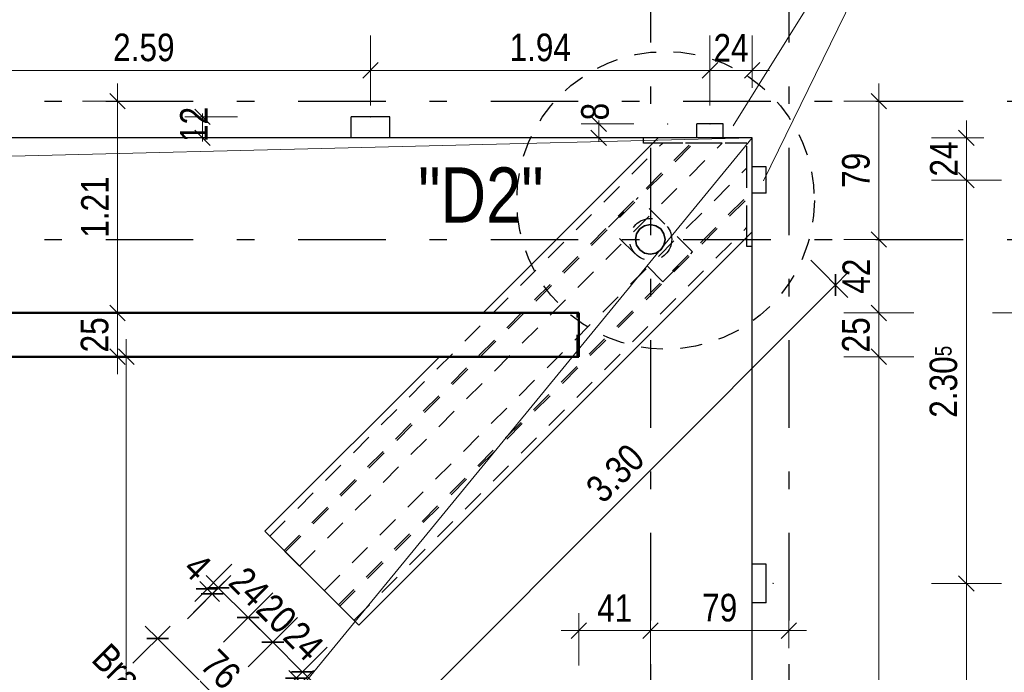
# Model space of a CAD drawing. Header units: millimetres. Extents: x 0 to 60.3, y -32.3 to 42.
# Tile 14 of 57: x 40.3 to 45.9, y -10.5 to -6.8. Entities that reach past the tile are written whole.
import ezdxf

# ---------------------------------------------------------------- set-up
doc = ezdxf.new("R2010")
doc.units = ezdxf.units.MM
doc.linetypes.add('DASHDOTX2', pattern=[2, 1, -0.5, 0, -0.5])
doc.linetypes.add('HIDDEN', pattern=[0.375, 0.25, -0.125])
doc.layers.add('Achsen', color=7, linetype='Continuous', lineweight=20)
doc.styles.add('Arial Narrow', font='ARIALN.TTF')
doc.dimstyles.new('Arch_Strakon_dimstyle', dxfattribs={"dimtxt": 15.75, "dimasz": 1, "dimexe": 1.25, "dimexo": 0.0625, "dimgap": 1, "dimtad": 0, "dimdec": 4, "dimzin": 12, "dimdsep": 46, "dimtxsty": 'Arial Narrow', "dimblk": 'Arrowhead_Tick', "dimsah": 1, "dimcen": 0, "dimse1": 1, "dimse2": 1, "dimclrd": 6, "dimclrt": 2, "dimazin": 0, "dimtfac": 1, "dimtdec": 4, "dimtmove": 0, "dimatfit": 3, "dimldrblk": 'NONE', "dimfxl": 1, "dimtvp": 1, "dimtolj": 1, "dimtzin": 0, "dimlwd": 13, "dimarcsym": 2})

# ---------------------------------------------------------------- blocks, each defined once
blk = doc.blocks.new('Arrowhead_Tick')
at = {"color": 0, "linetype": 'Continuous', "lineweight": -2}
for p, q in [((0, 20), (0, -10)), ((-1, 0), (0, 0)), ((10, 0), (0, 0))]:
    blk.add_line(p, q, dxfattribs=at)
at = {"color": 2, "linetype": 'Continuous', "lineweight": 35}
blk.add_line((4.42, 4.42), (-4.42, -4.42), dxfattribs=at)
blk = doc.blocks.new('*D319')
at = {"color": 6, "linetype": 'Continuous', "lineweight": 13}
blk.add_line((45.6659, -12.0448), (45.6659, -9.9948), dxfattribs=at)
at = {"layer": 'Defpoints', "color": 0}
for p in [(44.562, -9.9848), (45.6659, -9.9848), (44.562, -12.0548)]:
    blk.add_point(p, dxfattribs=at)
at = {"color": 6, "lineweight": 13, "xscale": 0.01, "yscale": 0.01, "zscale": 0.01}
for p, rotation in [((45.6659, -9.9848), 90), ((45.6659, -12.0548), 270)]:
    blk.add_blockref('Arrowhead_Tick', p, dxfattribs=dict(at, rotation=rotation))
at = {"color": 2, "lineweight": 35, "insert": (45.5355, -11.0198), "char_height": 0.1575, "attachment_point": 5, "rotation": 90, "style": 'Arial Narrow'}
blk.add_mtext('\\A1;2.07', dxfattribs=at)
blk = doc.blocks.new('_None')
blk = doc.blocks.new('*D320')
at = {"color": 6, "linetype": 'Continuous', "lineweight": 13}
blk.add_line((45.6659, -9.9748), (45.6659, -7.6908), dxfattribs=at)
at = {"layer": 'Defpoints', "color": 0}
for p in [(44.522, -7.6808), (45.6659, -7.6808), (44.562, -9.9848)]:
    blk.add_point(p, dxfattribs=at)
at = {"color": 6, "lineweight": 13, "xscale": 0.01, "yscale": 0.01, "zscale": 0.01}
for p, rotation in [((45.6659, -7.6808), 90), ((45.6659, -9.9848), 270)]:
    blk.add_blockref('Arrowhead_Tick', p, dxfattribs=dict(at, rotation=rotation))
at = {"color": 2, "lineweight": 35, "insert": (45.5355, -8.8328), "char_height": 0.1575, "attachment_point": 5, "rotation": 90, "style": 'Arial Narrow'}
blk.add_mtext('\\A1;2.30{\\A1;\\H.6x;\\S5;}', dxfattribs=at)
blk = doc.blocks.new('*D344')
at = {"layer": 'Achsen', "color": 6, "linetype": 'Continuous', "lineweight": 13}
for p, q in [((40.8659, -8.6998), (40.8659, -12.0756)), ((40.8659, -14.1298), (40.8659, -12.5124))]:
    blk.add_line(p, q, dxfattribs=at)
at = {"layer": 'Defpoints', "color": 0}
for p in [(40.8659, -8.6898), (43.4516, -8.6898), (43.4516, -14.1398)]:
    blk.add_point(p, dxfattribs=at)
at = {"layer": 'Achsen', "color": 6, "lineweight": 13, "xscale": 0.01, "yscale": 0.01, "zscale": 0.01}
for p, rotation in [((40.8659, -8.6898), 90), ((40.8659, -14.1398), 270)]:
    blk.add_blockref('Arrowhead_Tick', p, dxfattribs=dict(at, rotation=rotation))
at = {"layer": 'Achsen', "color": 2, "lineweight": 35, "insert": (40.8218, -12.294), "char_height": 0.1575, "attachment_point": 5, "rotation": 90, "style": 'Arial Narrow'}
blk.add_mtext('\\A1;5.45', dxfattribs=at)
blk = doc.blocks.new('*D345')
at = {"layer": 'Achsen', "color": 6, "linetype": 'Continuous', "lineweight": 13}
blk.add_line((40.8159, -8.6798), (40.8159, -8.4498), dxfattribs=at)
at = {"layer": 'Defpoints', "color": 0}
for p in [(40.8159, -8.4398), (43.4516, -8.4398), (43.4516, -8.6898)]:
    blk.add_point(p, dxfattribs=at)
at = {"layer": 'Achsen', "color": 6, "lineweight": 13, "xscale": 0.01, "yscale": 0.01, "zscale": 0.01}
for p, rotation in [((40.8159, -8.4398), 90), ((40.8159, -8.6898), 270)]:
    blk.add_blockref('Arrowhead_Tick', p, dxfattribs=dict(at, rotation=rotation))
at = {"layer": 'Achsen', "color": 2, "lineweight": 35, "insert": (40.6855, -8.5648), "char_height": 0.1575, "attachment_point": 5, "rotation": 90, "style": 'Arial Narrow'}
blk.add_mtext('\\A1;25', dxfattribs=at)
blk = doc.blocks.new('*D346')
at = {"layer": 'Achsen', "color": 6, "linetype": 'Continuous', "lineweight": 13}
blk.add_line((40.8159, -8.4298), (40.8159, -7.2398), dxfattribs=at)
at = {"layer": 'Defpoints', "color": 0}
for p in [(40.8159, -7.2298), (46.2295, -7.2298), (43.4516, -8.4398)]:
    blk.add_point(p, dxfattribs=at)
at = {"layer": 'Achsen', "color": 6, "lineweight": 13, "xscale": 0.01, "yscale": 0.01, "zscale": 0.01}
for p, rotation in [((40.8159, -7.2298), 90), ((40.8159, -8.4398), 270)]:
    blk.add_blockref('Arrowhead_Tick', p, dxfattribs=dict(at, rotation=rotation))
at = {"layer": 'Achsen', "color": 2, "lineweight": 35, "insert": (40.6868, -7.8348), "char_height": 0.1575, "attachment_point": 5, "rotation": 90, "style": 'Arial Narrow'}
blk.add_mtext('\\A1;1.21', dxfattribs=at)
blk = doc.blocks.new('*D347')
at = {"layer": 'Achsen', "color": 6, "linetype": 'Continuous', "lineweight": 13}
blk.add_line((43.4616, -10.2543), (43.8516, -10.2543), dxfattribs=at)
at = {"layer": 'Defpoints', "color": 0}
for p in [(43.8616, -5.2957), (43.4516, -8.6898), (43.8616, -10.2543)]:
    blk.add_point(p, dxfattribs=at)
at = {"layer": 'Achsen', "color": 6, "lineweight": 13, "xscale": 0.01, "yscale": 0.01, "zscale": 0.01}
blk.add_blockref('Arrowhead_Tick', (43.8616, -10.2543), dxfattribs=at)
at = {"layer": 'Achsen', "color": 6, "lineweight": 13, "xscale": 0.01, "yscale": 0.01, "zscale": 0.01, "rotation": 180}
blk.add_blockref('Arrowhead_Tick', (43.4516, -10.2543), dxfattribs=at)
at = {"layer": 'Achsen', "color": 2, "lineweight": 35, "insert": (43.6566, -10.1252), "char_height": 0.1575, "attachment_point": 5, "style": 'Arial Narrow'}
blk.add_mtext('\\A1;41', dxfattribs=at)
blk = doc.blocks.new('*D348')
at = {"layer": 'Achsen', "color": 6, "linetype": 'Continuous', "lineweight": 13}
blk.add_line((43.8716, -10.2543), (44.6416, -10.2543), dxfattribs=at)
at = {"layer": 'Defpoints', "color": 0}
for p in [(43.8616, -5.2957), (44.6516, -5.2957), (44.6516, -10.2543)]:
    blk.add_point(p, dxfattribs=at)
at = {"layer": 'Achsen', "color": 6, "lineweight": 13, "xscale": 0.01, "yscale": 0.01, "zscale": 0.01}
blk.add_blockref('Arrowhead_Tick', (44.6516, -10.2543), dxfattribs=at)
at = {"layer": 'Achsen', "color": 6, "lineweight": 13, "xscale": 0.01, "yscale": 0.01, "zscale": 0.01, "rotation": 180}
blk.add_blockref('Arrowhead_Tick', (43.8616, -10.2543), dxfattribs=at)
at = {"layer": 'Achsen', "color": 2, "lineweight": 35, "insert": (44.2566, -10.1239), "char_height": 0.1575, "attachment_point": 5, "style": 'Arial Narrow'}
blk.add_mtext('\\A1;79', dxfattribs=at)
blk = doc.blocks.new('*D356')
at = {"layer": 'Achsen', "color": 6, "linetype": 'Continuous', "lineweight": 13}
blk.add_line((45.1659, -14.1298), (45.1659, -8.6998), dxfattribs=at)
at = {"layer": 'Defpoints', "color": 0}
for p in [(43.4516, -8.6898), (45.1659, -8.6898), (43.2016, -14.1398)]:
    blk.add_point(p, dxfattribs=at)
at = {"layer": 'Achsen', "color": 6, "lineweight": 13, "xscale": 0.01, "yscale": 0.01, "zscale": 0.01}
for p, rotation in [((45.1659, -8.6898), 90), ((45.1659, -14.1398), 270)]:
    blk.add_blockref('Arrowhead_Tick', p, dxfattribs=dict(at, rotation=rotation))
at = {"layer": 'Achsen', "color": 2, "lineweight": 35, "insert": (45.0358, -11.4148), "char_height": 0.1575, "attachment_point": 5, "rotation": 90, "style": 'Arial Narrow'}
blk.add_mtext('\\A1;5.45', dxfattribs=at)
blk = doc.blocks.new('*D357')
at = {"layer": 'Achsen', "color": 6, "linetype": 'Continuous', "lineweight": 13}
blk.add_line((45.1659, -8.6798), (45.1659, -8.4498), dxfattribs=at)
at = {"layer": 'Defpoints', "color": 0}
for p in [(43.4516, -8.4398), (45.1659, -8.4398), (43.4516, -8.6898)]:
    blk.add_point(p, dxfattribs=at)
at = {"layer": 'Achsen', "color": 6, "lineweight": 13, "xscale": 0.01, "yscale": 0.01, "zscale": 0.01}
for p, rotation in [((45.1659, -8.4398), 90), ((45.1659, -8.6898), 270)]:
    blk.add_blockref('Arrowhead_Tick', p, dxfattribs=dict(at, rotation=rotation))
at = {"layer": 'Achsen', "color": 2, "lineweight": 35, "insert": (45.0355, -8.5648), "char_height": 0.1575, "attachment_point": 5, "rotation": 90, "style": 'Arial Narrow'}
blk.add_mtext('\\A1;25', dxfattribs=at)
blk = doc.blocks.new('*D358')
at = {"layer": 'Achsen', "color": 6, "linetype": 'Continuous', "lineweight": 13}
blk.add_line((46.0159, -24.5898), (46.0159, -8.4498), dxfattribs=at)
at = {"layer": 'Defpoints', "color": 0}
for p in [(43.4516, -8.4398), (46.0159, -8.4398), (43.4514, -24.5998)]:
    blk.add_point(p, dxfattribs=at)
at = {"layer": 'Achsen', "color": 6, "lineweight": 13, "xscale": 0.01, "yscale": 0.01, "zscale": 0.01}
for p, rotation in [((46.0159, -8.4398), 90), ((46.0159, -24.5998), 270)]:
    blk.add_blockref('Arrowhead_Tick', p, dxfattribs=dict(at, rotation=rotation))
at = {"layer": 'Achsen', "color": 2, "lineweight": 35, "insert": (45.8855, -16.5198), "char_height": 0.1575, "attachment_point": 5, "rotation": 90, "style": 'Arial Narrow'}
blk.add_mtext('\\A1;16.16', dxfattribs=at)
blk = doc.blocks.new('*D411')
at = {"layer": 'Achsen', "color": 6, "linetype": 'Continuous', "lineweight": 13}
blk.add_line((42.5921, -10.6071), (44.9114, -8.2873), dxfattribs=at)
at = {"layer": 'Defpoints', "color": 0}
for p in [(44.412, -7.7739), (44.9184, -8.2802), (42.0854, -10.1146)]:
    blk.add_point(p, dxfattribs=at)
at = {"layer": 'Achsen', "color": 6, "lineweight": 13, "xscale": 0.01, "yscale": 0.01, "zscale": 0.01}
for p, rotation in [((44.9184, -8.2802), 45.00700000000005), ((42.585, -10.6142), 225.007)]:
    blk.add_blockref('Arrowhead_Tick', p, dxfattribs=dict(at, rotation=rotation))
at = {"layer": 'Achsen', "color": 2, "lineweight": 35, "insert": (43.6595, -9.355), "char_height": 0.1575, "attachment_point": 5, "rotation": 45.007, "style": 'Arial Narrow'}
blk.add_mtext('\\A1;3.30', dxfattribs=at)
blk = doc.blocks.new('*D412')
at = {"layer": 'Achsen', "color": 6, "linetype": 'Continuous', "lineweight": 13}
for p, q in [((41.3211, -10.0092), (41.3141, -10.0021)), ((41.3282, -10.0163), (41.3568, -10.0448)), ((41.3638, -10.0519), (41.3709, -10.059))]:
    blk.add_line(p, q, dxfattribs=at)
at = {"layer": 'Defpoints', "color": 0}
for p in [(41.6576, -9.6868), (41.6861, -9.7154), (41.3568, -10.0448)]:
    blk.add_point(p, dxfattribs=at)
at = {"layer": 'Achsen', "color": 6, "lineweight": 13, "xscale": 0.01, "yscale": 0.01, "zscale": 0.01}
for p, rotation in [((41.3282, -10.0163), 315.0066009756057), ((41.3568, -10.0448), 135.0066009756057)]:
    blk.add_blockref('Arrowhead_Tick', p, dxfattribs=dict(at, rotation=rotation))
at = {"layer": 'Achsen', "color": 2, "lineweight": 35, "insert": (41.2728, -9.8902), "char_height": 0.1575, "attachment_point": 5, "rotation": 315.0066, "style": 'Arial Narrow'}
blk.add_mtext('\\A1;4', dxfattribs=at)
blk = doc.blocks.new('*D413')
at = {"layer": 'Achsen', "color": 6, "linetype": 'Continuous', "lineweight": 13}
blk.add_line((41.3992, -10.0166), (41.5548, -10.1721), dxfattribs=at)
at = {"layer": 'Defpoints', "color": 0}
for p in [(41.6861, -9.7154), (41.8558, -9.8851), (41.5619, -10.1792)]:
    blk.add_point(p, dxfattribs=at)
at = {"layer": 'Achsen', "color": 6, "lineweight": 13, "xscale": 0.01, "yscale": 0.01, "zscale": 0.01}
for p, rotation in [((41.3921, -10.0095), 135.0066009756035), ((41.5619, -10.1792), 315.0066009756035)]:
    blk.add_blockref('Arrowhead_Tick', p, dxfattribs=dict(at, rotation=rotation))
at = {"layer": 'Achsen', "color": 2, "lineweight": 35, "insert": (41.5682, -10.003), "char_height": 0.1575, "attachment_point": 5, "rotation": 315.0066, "style": 'Arial Narrow'}
blk.add_mtext('\\A1;24', dxfattribs=at)
blk = doc.blocks.new('*D414')
at = {"layer": 'Achsen', "color": 6, "linetype": 'Continuous', "lineweight": 13}
blk.add_line((41.5689, -10.1862), (41.6959, -10.3132), dxfattribs=at)
at = {"layer": 'Defpoints', "color": 0}
for p in [(41.8558, -9.8851), (41.997, -10.0262), (41.703, -10.3203)]:
    blk.add_point(p, dxfattribs=at)
at = {"layer": 'Achsen', "color": 6, "lineweight": 13, "xscale": 0.01, "yscale": 0.01, "zscale": 0.01}
for p, rotation in [((41.5619, -10.1792), 135.0066009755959), ((41.703, -10.3203), 315.0066009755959)]:
    blk.add_blockref('Arrowhead_Tick', p, dxfattribs=dict(at, rotation=rotation))
at = {"layer": 'Achsen', "color": 2, "lineweight": 35, "insert": (41.7246, -10.1575), "char_height": 0.1575, "attachment_point": 5, "rotation": 315.0066, "style": 'Arial Narrow'}
blk.add_mtext('\\A1;20', dxfattribs=at)
blk = doc.blocks.new('*D415')
at = {"layer": 'Achsen', "color": 6, "linetype": 'Continuous', "lineweight": 13}
blk.add_line((41.7101, -10.3274), (41.8657, -10.4829), dxfattribs=at)
at = {"layer": 'Defpoints', "color": 0}
for p in [(41.997, -10.0262), (42.1667, -10.196), (41.8727, -10.49)]:
    blk.add_point(p, dxfattribs=at)
at = {"layer": 'Achsen', "color": 6, "lineweight": 13, "xscale": 0.01, "yscale": 0.01, "zscale": 0.01}
for p, rotation in [((41.703, -10.3203), 135.006600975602), ((41.8727, -10.49), 315.006600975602)]:
    blk.add_blockref('Arrowhead_Tick', p, dxfattribs=dict(at, rotation=rotation))
at = {"layer": 'Achsen', "color": 2, "lineweight": 35, "insert": (41.8791, -10.3139), "char_height": 0.1575, "attachment_point": 5, "rotation": 315.0066, "style": 'Arial Narrow'}
blk.add_mtext('\\A1;24', dxfattribs=at)
blk = doc.blocks.new('*D416')
at = {"layer": 'Achsen', "color": 6, "linetype": 'Continuous', "lineweight": 13}
for p, q in [((41.8303, -10.5183), (41.8232, -10.5112)), ((41.8374, -10.5253), (41.8654, -10.5533)), ((41.8724, -10.5604), (41.8795, -10.5674))]:
    blk.add_line(p, q, dxfattribs=at)
at = {"layer": 'Defpoints', "color": 0}
for p in [(42.1667, -10.196), (42.1947, -10.2239), (41.8654, -10.5533)]:
    blk.add_point(p, dxfattribs=at)
at = {"layer": 'Achsen', "color": 6, "lineweight": 13, "xscale": 0.01, "yscale": 0.01, "zscale": 0.01}
for p, rotation in [((41.8374, -10.5253), 315.0066009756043), ((41.8654, -10.5533), 135.0066009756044)]:
    blk.add_blockref('Arrowhead_Tick', p, dxfattribs=dict(at, rotation=rotation))
at = {"layer": 'Achsen', "color": 2, "lineweight": 35, "insert": (41.9915, -10.6087), "char_height": 0.1575, "attachment_point": 5, "rotation": 315.0066, "style": 'Arial Narrow'}
blk.add_mtext('\\A1;4', dxfattribs=at)
blk = doc.blocks.new('*D417')
at = {"layer": 'Achsen', "color": 6, "linetype": 'Continuous', "lineweight": 13}
blk.add_line((41.0525, -10.3062), (41.5755, -10.8291), dxfattribs=at)
at = {"layer": 'Defpoints', "color": 0}
for p in [(41.6576, -9.6868), (42.1947, -10.2239), (41.5825, -10.8362)]:
    blk.add_point(p, dxfattribs=at)
at = {"layer": 'Achsen', "color": 6, "lineweight": 13, "xscale": 0.01, "yscale": 0.01, "zscale": 0.01}
for p, rotation in [((41.0454, -10.2991), 135.0066009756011), ((41.5825, -10.8362), 315.0066009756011)]:
    blk.add_blockref('Arrowhead_Tick', p, dxfattribs=dict(at, rotation=rotation))
at = {"layer": 'Achsen', "color": 2, "lineweight": 35, "insert": (41.4062, -10.4754), "char_height": 0.1575, "attachment_point": 5, "rotation": 315.0066, "style": 'Arial Narrow'}
blk.add_mtext('\\A1;76', dxfattribs=at)
blk = doc.blocks.new('*D418')
at = {"layer": 'Achsen', "color": 6, "linetype": 'Continuous', "lineweight": 13}
blk.add_line((47.9659, -24.5898), (47.9659, -7.4497), dxfattribs=at)
at = {"layer": 'Defpoints', "color": 0}
for p in [(44.4418, -7.4397), (47.9659, -7.4397), (44.442, -24.5998)]:
    blk.add_point(p, dxfattribs=at)
at = {"layer": 'Achsen', "color": 6, "lineweight": 13, "xscale": 0.01, "yscale": 0.01, "zscale": 0.01}
for p, rotation in [((47.9659, -7.4397), 90), ((47.9659, -24.5998), 270)]:
    blk.add_blockref('Arrowhead_Tick', p, dxfattribs=dict(at, rotation=rotation))
blk = doc.blocks.new('*D420')
at = {"color": 6, "linetype": 'Continuous', "lineweight": 13}
blk.add_line((45.1659, -8.4298), (45.1659, -8.0298), dxfattribs=at)
at = {"layer": 'Defpoints', "color": 0}
for p in [(45.1659, -8.0198), (46.2295, -8.0198), (43.4516, -8.4398)]:
    blk.add_point(p, dxfattribs=at)
at = {"color": 6, "lineweight": 13, "xscale": 0.01, "yscale": 0.01, "zscale": 0.01}
for p, rotation in [((45.1659, -8.0198), 90), ((45.1659, -8.4398), 270)]:
    blk.add_blockref('Arrowhead_Tick', p, dxfattribs=dict(at, rotation=rotation))
at = {"color": 2, "lineweight": 35, "insert": (45.0368, -8.2298), "char_height": 0.1575, "attachment_point": 5, "rotation": 90, "style": 'Arial Narrow'}
blk.add_mtext('\\A1;42', dxfattribs=at)
blk = doc.blocks.new('*D421')
at = {"color": 6, "linetype": 'Continuous', "lineweight": 13}
blk.add_line((45.1659, -8.0098), (45.1659, -7.2398), dxfattribs=at)
at = {"layer": 'Defpoints', "color": 0}
for p in [(45.1659, -7.2298), (46.2295, -7.2298), (46.2295, -8.0198)]:
    blk.add_point(p, dxfattribs=at)
at = {"color": 6, "lineweight": 13, "xscale": 0.01, "yscale": 0.01, "zscale": 0.01}
for p, rotation in [((45.1659, -7.2298), 90), ((45.1659, -8.0198), 270)]:
    blk.add_blockref('Arrowhead_Tick', p, dxfattribs=dict(at, rotation=rotation))
at = {"color": 2, "lineweight": 35, "insert": (45.0355, -7.6248), "char_height": 0.1575, "attachment_point": 5, "rotation": 90, "style": 'Arial Narrow'}
blk.add_mtext('\\A1;79', dxfattribs=at)
blk = doc.blocks.new('*D427')
at = {"layer": 'Achsen', "color": 6, "linetype": 'Continuous', "lineweight": 13}
for p, q in [((43.565, -7.3498), (43.565, -7.3398)), ((43.565, -7.4397), (43.565, -7.3598)), ((43.565, -7.4497), (43.565, -7.4597))]:
    blk.add_line(p, q, dxfattribs=at)
at = {"layer": 'Defpoints', "color": 0}
for p in [(43.565, -7.3598), (43.9584, -7.3598), (43.9047, -7.4397)]:
    blk.add_point(p, dxfattribs=at)
at = {"layer": 'Achsen', "color": 6, "lineweight": 13, "xscale": 0.01, "yscale": 0.01, "zscale": 0.01}
for p, rotation in [((43.565, -7.4397), 90), ((43.565, -7.3598), 270)]:
    blk.add_blockref('Arrowhead_Tick', p, dxfattribs=dict(at, rotation=rotation))
at = {"layer": 'Achsen', "color": 2, "lineweight": 35, "insert": (43.5446, -7.2897), "char_height": 0.1575, "attachment_point": 5, "rotation": 90, "style": 'Arial Narrow'}
blk.add_mtext('\\A1;8', dxfattribs=at)
blk = doc.blocks.new('*D428')
at = {"layer": 'Achsen', "color": 6, "linetype": 'Continuous', "lineweight": 13}
for p, q in [((41.301, -7.3098), (41.301, -7.2998)), ((41.301, -7.4398), (41.301, -7.3198)), ((41.301, -7.4498), (41.301, -7.4598))]:
    blk.add_line(p, q, dxfattribs=at)
at = {"layer": 'Defpoints', "color": 0}
for p in [(41.301, -7.3198), (42.151, -7.3198), (42.151, -7.4398)]:
    blk.add_point(p, dxfattribs=at)
at = {"layer": 'Achsen', "color": 6, "lineweight": 13, "xscale": 0.01, "yscale": 0.01, "zscale": 0.01}
for p, rotation in [((41.301, -7.3198), 270), ((41.301, -7.4398), 90)]:
    blk.add_blockref('Arrowhead_Tick', p, dxfattribs=dict(at, rotation=rotation))
at = {"layer": 'Achsen', "color": 2, "lineweight": 35, "insert": (41.2522, -7.363), "char_height": 0.1575, "attachment_point": 5, "rotation": 90, "style": 'Arial Narrow'}
blk.add_mtext('\\A1;12', dxfattribs=at)
blk = doc.blocks.new('*D429')
at = {"layer": 'Achsen', "color": 6, "linetype": 'Continuous', "lineweight": 13}
blk.add_line((39.6817, -7.0543), (42.251, -7.0543), dxfattribs=at)
at = {"layer": 'Defpoints', "color": 0}
for p in [(42.261, -7.0543), (39.6717, -7.3198), (42.261, -7.3198)]:
    blk.add_point(p, dxfattribs=at)
at = {"layer": 'Achsen', "color": 6, "lineweight": 13, "xscale": 0.01, "yscale": 0.01, "zscale": 0.01}
blk.add_blockref('Arrowhead_Tick', (42.261, -7.0543), dxfattribs=at)
at = {"layer": 'Achsen', "color": 6, "lineweight": 13, "xscale": 0.01, "yscale": 0.01, "zscale": 0.01, "rotation": 180}
blk.add_blockref('Arrowhead_Tick', (39.6717, -7.0543), dxfattribs=at)
at = {"layer": 'Achsen', "color": 2, "lineweight": 35, "insert": (40.9663, -6.9239), "char_height": 0.1575, "attachment_point": 5, "style": 'Arial Narrow'}
blk.add_mtext('\\A1;2.59', dxfattribs=at)
blk = doc.blocks.new('*D430')
at = {"layer": 'Achsen', "color": 6, "linetype": 'Continuous', "lineweight": 13}
blk.add_line((42.271, -7.0543), (44.191, -7.0543), dxfattribs=at)
at = {"layer": 'Defpoints', "color": 0}
for p in [(44.201, -7.0543), (42.261, -7.3198), (44.201, -7.3598)]:
    blk.add_point(p, dxfattribs=at)
at = {"layer": 'Achsen', "color": 6, "lineweight": 13, "xscale": 0.01, "yscale": 0.01, "zscale": 0.01}
blk.add_blockref('Arrowhead_Tick', (44.201, -7.0543), dxfattribs=at)
at = {"layer": 'Achsen', "color": 6, "lineweight": 13, "xscale": 0.01, "yscale": 0.01, "zscale": 0.01, "rotation": 180}
blk.add_blockref('Arrowhead_Tick', (42.261, -7.0543), dxfattribs=at)
at = {"layer": 'Achsen', "color": 2, "lineweight": 35, "insert": (43.231, -6.9239), "char_height": 0.1575, "attachment_point": 5, "style": 'Arial Narrow'}
blk.add_mtext('\\A1;1.94', dxfattribs=at)
blk = doc.blocks.new('*D431')
at = {"layer": 'Achsen', "color": 6, "linetype": 'Continuous', "lineweight": 13}
blk.add_line((44.211, -7.0543), (44.4318, -7.0543), dxfattribs=at)
at = {"layer": 'Defpoints', "color": 0}
for p in [(44.4418, -7.0543), (44.201, -7.3598), (44.4418, -7.4397)]:
    blk.add_point(p, dxfattribs=at)
at = {"layer": 'Achsen', "color": 6, "lineweight": 13, "xscale": 0.01, "yscale": 0.01, "zscale": 0.01}
blk.add_blockref('Arrowhead_Tick', (44.4418, -7.0543), dxfattribs=at)
at = {"layer": 'Achsen', "color": 6, "lineweight": 13, "xscale": 0.01, "yscale": 0.01, "zscale": 0.01, "rotation": 180}
blk.add_blockref('Arrowhead_Tick', (44.201, -7.0543), dxfattribs=at)
at = {"layer": 'Achsen', "color": 2, "lineweight": 35, "insert": (44.3214, -6.9252), "char_height": 0.1575, "attachment_point": 5, "style": 'Arial Narrow'}
blk.add_mtext('\\A1;24', dxfattribs=at)
blk = doc.blocks.new('*D432')
at = {"color": 6, "linetype": 'Continuous', "lineweight": 13}
blk.add_line((45.6659, -7.6708), (45.6659, -7.4498), dxfattribs=at)
at = {"layer": 'Defpoints', "color": 0}
for p in [(44.442, -7.4398), (45.6659, -7.4398), (44.522, -7.6808)]:
    blk.add_point(p, dxfattribs=at)
at = {"color": 6, "lineweight": 13, "xscale": 0.01, "yscale": 0.01, "zscale": 0.01}
for p, rotation in [((45.6659, -7.4398), 90), ((45.6659, -7.6808), 270)]:
    blk.add_blockref('Arrowhead_Tick', p, dxfattribs=dict(at, rotation=rotation))
at = {"color": 2, "lineweight": 35, "insert": (45.5368, -7.5603), "char_height": 0.1575, "attachment_point": 5, "rotation": 90, "style": 'Arial Narrow'}
blk.add_mtext('\\A1;24', dxfattribs=at)
blk = doc.blocks.new('*D434')
at = {"color": 6, "linetype": 'Continuous', "lineweight": 13}
blk.add_line((44.452, -13.4543), (44.6416, -13.4543), dxfattribs=at)
at = {"layer": 'Defpoints', "color": 0}
for p in [(44.6516, -5.2957), (44.442, -12.1648), (44.6516, -13.4543)]:
    blk.add_point(p, dxfattribs=at)
at = {"color": 6, "lineweight": 13, "xscale": 0.01, "yscale": 0.01, "zscale": 0.01}
blk.add_blockref('Arrowhead_Tick', (44.6516, -13.4543), dxfattribs=at)
at = {"color": 6, "lineweight": 13, "xscale": 0.01, "yscale": 0.01, "zscale": 0.01, "rotation": 180}
blk.add_blockref('Arrowhead_Tick', (44.442, -13.4543), dxfattribs=at)
at = {"color": 2, "lineweight": 35, "insert": (44.5468, -13.3252), "char_height": 0.1575, "attachment_point": 5, "style": 'Arial Narrow'}
blk.add_mtext('\\A1;21', dxfattribs=at)

msp = doc.modelspace()

# ---------------------------------------------------------------- linework, layer by layer
at = {"color": 3, "linetype": 'HIDDEN', "lineweight": 25, "ltscale": 0.5}
for p, q in [((41.686129, -9.715409), (43.931132, -7.469889)), ((41.767428, -9.796745), (44.093767, -7.46987)), ((41.7745, -9.803815), (44.107909, -7.469868)), ((41.855835, -9.885115), (44.270544, -7.46985)), ((44.411962, -7.46983), (43.87456, -7.46983)), ((44.441962, -7.43983), (43.90456, -7.43983)), ((44.270544, -7.46985), (43.931132, -7.469889)), ((44.125985, -7.43983), (44.125985, -7.43968)), ((44.275985, -7.43983), (44.275985, -7.43968)), ((44.411962, -7.611251), (44.411962, -7.46983)), ((41.996966, -10.026246), (44.411962, -7.611251)), ((44.411962, -7.950662), (44.411962, -7.611251)), ((42.078284, -10.107564), (44.411962, -7.773886)), ((42.085355, -10.114635), (44.411962, -7.788028)), ((43.620714, -7.94995), (43.79042, -7.780244)), ((44.101547, -8.091371), (43.79042, -7.780244)), ((42.166672, -10.195952), (44.411962, -7.950662)), ((43.931841, -8.261077), (43.620714, -7.94995)), ((44.411962, -8.006631), (44.411962, -7.950662)), ((43.931841, -8.261077), (44.101547, -8.091371)), ((43.441958, -8.689831), (43.441958, -8.439831))]:
    msp.add_line(p, q, dxfattribs=at)
at = {"color": 2, "linetype": 'HIDDEN', "lineweight": 35, "ltscale": 0.5}
for p, q in [((43.781081, -7.987305), (43.774611, -8.019833)), ((43.799507, -7.959729), (43.781081, -7.987305)), ((43.827083, -7.941303), (43.799507, -7.959729)), ((43.859611, -7.934833), (43.827083, -7.941303)), ((43.892139, -7.941303), (43.859611, -7.934833)), ((43.919715, -7.959729), (43.892139, -7.941303)), ((43.938141, -7.987305), (43.919715, -7.959729)), ((43.944611, -8.019833), (43.938141, -7.987305)), ((43.781081, -8.052361), (43.774611, -8.019833)), ((43.944611, -8.019833), (43.938141, -8.052361)), ((43.799507, -8.079937), (43.781081, -8.052361)), ((43.827083, -8.098363), (43.799507, -8.079937)), ((43.859611, -8.104833), (43.827083, -8.098363)), ((43.892139, -8.098363), (43.859611, -8.104833)), ((43.919715, -8.079937), (43.892139, -8.098363)), ((43.938141, -8.052361), (43.919715, -8.079937))]:
    msp.add_line(p, q, dxfattribs=at)
at = {"color": 4, "linetype": 'Continuous', "lineweight": 50}
for p, q in [((43.451607, -8.439825), (34.148213, -8.439828)), ((43.451607, -8.689833), (43.451607, -8.439833)), ((43.451607, -8.689833), (34.148213, -8.689833))]:
    msp.add_line(p, q, dxfattribs=at)
at = {"color": 9, "linetype": 'Continuous', "lineweight": 0}
for centre in [(44.521962, -7.680803), (44.561962, -9.984833)]:
    msp.add_circle(centre, 0.00111, dxfattribs=at)
at = {"color": 3, "linetype": 'HIDDEN', "lineweight": 25, "ltscale": 0.5}
msp.add_circle((43.862025, -8.019833), 0.12, dxfattribs=at)
at = {"layer": 'Achsen', "color": 5, "linetype": 'Continuous', "lineweight": 18}
for p, q in [((45.850866, -4.932174), (44.333553, -7.371713)), ((45.850866, -4.932174), (44.506966, -7.68519)), ((34.148213, -19.971672), (44.441962, -7.43983)), ((34.148213, -7.692498), (44.441962, -7.43983))]:
    msp.add_line(p, q, dxfattribs=at)
at = {"layer": 'Achsen', "color": 3, "linetype": 'DASHDOTX2', "lineweight": 25, "ltscale": 0.5}
for p, q in [((43.861611, -5.295661), (43.861611, -26.230488)), ((44.651611, -5.295661), (44.651611, -26.230488)), ((34.148213, -7.229833), (46.229506, -7.229833)), ((34.148213, -8.019833), (46.229506, -8.019833))]:
    msp.add_line(p, q, dxfattribs=at)
at = {"layer": 'Achsen', "color": 3, "linetype": 'Continuous', "lineweight": 25}
for p, q in [((42.370985, -7.31983), (42.150985, -7.31983)), ((42.150985, -7.43983), (42.150985, -7.31983)), ((42.370985, -7.43983), (42.370985, -7.31983)), ((44.275985, -7.35983), (44.125985, -7.35983)), ((44.125985, -7.43968), (44.125985, -7.35983)), ((44.275985, -7.43968), (44.275985, -7.35983)), ((43.821962, -7.43983), (34.148213, -7.43983)), ((42.904559, -8.439831), (43.90471, -7.43968)), ((43.90456, -7.43983), (43.821962, -7.43983)), ((43.821962, -7.46983), (43.821962, -7.43983)), ((43.87456, -7.46983), (43.821962, -7.46983)), ((44.441812, -7.43968), (43.90471, -7.43968)), ((44.441812, -7.976781), (44.441812, -7.43968)), ((44.441962, -7.43983), (44.441812, -7.43968)), ((44.441962, -22.149833), (44.441962, -7.43983)), ((44.521962, -7.605803), (44.441962, -7.605803)), ((44.521962, -7.755803), (44.521962, -7.605803)), ((44.521962, -7.755803), (44.441962, -7.755803)), ((42.194656, -10.223936), (44.441812, -7.976781)), ((44.441812, -7.976781), (44.441962, -7.976631)), ((44.411962, -8.05983), (44.411962, -8.006631)), ((44.441962, -8.05983), (44.411962, -8.05983)), ((41.657555, -9.686835), (42.654559, -8.689831)), ((42.194656, -10.223936), (41.657555, -9.686835)), ((41.855827, -9.885123), (41.686102, -9.715437)), ((44.521962, -9.874833), (44.441962, -9.874833)), ((44.521962, -10.094833), (44.521962, -9.874833)), ((44.521962, -10.094833), (44.441962, -10.094833))]:
    msp.add_line(p, q, dxfattribs=at)
at = {"layer": 'Achsen', "color": 3, "linetype": 'HIDDEN', "lineweight": 25, "ltscale": 0.5}
msp.add_circle((43.947228, -7.796722), 0.85, dxfattribs=at)
at = {"layer": 'Achsen', "color": 9, "linetype": 'Continuous', "lineweight": 0}
for centre in [(42.260985, -7.31983), (43.958412, -7.35983), (44.200985, -7.35983)]:
    msp.add_circle(centre, 0.00111, dxfattribs=at)

# ---------------------------------------------------------------- texts
at = {"color": 2, "lineweight": 35, "style": 'Arial Narrow'}
msp.add_text('Brandschutzplatte', height=0.1575, rotation=315, dxfattribs=at).set_placement((40.65905, -10.425713))
at = {"layer": 'Achsen', "color": 1, "lineweight": 70, "style": 'Arial Narrow'}
msp.add_text('"D2"', height=0.315, dxfattribs=at).set_placement((42.533228, -7.923435))
at = {"layer": 'Achsen', "color": 2, "lineweight": 35, "style": 'Arial Narrow'}
msp.add_text('3 x 2 HDB-14 / 245-2/360', height=0.1575, dxfattribs=at).set_placement((37.888715, -9.828883))

# ---------------------------------------------------------------- dimensions: what is measured, and where the dimension line sits
at = {"lineweight": 35}
dim = msp.add_linear_dim(base=(44.651611, -13.454304), p1=(44.441962, -12.164833), p2=(44.651611, -5.295661), text='21', dimstyle='Arch_Strakon_dimstyle', override={"dimscale": 0.01, "dimtxt": 15.75, "dimasz": 1, "dimgap": 5, "dimtad": 1, "dimjust": 0, "dimtih": 0, "dimtoh": 0, "dimdec": 2, "dimdsep": 46, "dimtxsty": 'Arial Narrow', "dimclrd": 6, "dimclrt": 2, "dimtix": 1, "dimtofl": 255, "dimtmove": 0, "dimatfit": 2, "dimfxl": 0, "dimfxlon": 0, "dimtvp": 31.746032, "dimlwd": 13}, dxfattribs=at)
dim.commit()
dim.dimension.update_dxf_attribs({"geometry": '*D434', "text_midpoint": (44.546786, -13.454304), "dimtype": 160})
for base, p1, p2, text, picture, middle in [((45.165915, -7.229833), (46.229506, -8.019833), (46.229506, -7.229833), '79', '*D421', (45.165915, -7.624833)), ((45.665915, -7.43983), (44.521962, -7.680803), (44.441962, -7.43983), '24', '*D432', (45.665915, -7.560317)), ((45.665915, -7.680803), (44.561962, -9.984833), (44.521962, -7.680803), '2.30{\\A1;\\H.6x;\\S5;}', '*D320', (45.665915, -8.832818)), ((45.165915, -8.019833), (43.451607, -8.439833), (46.229506, -8.019833), '42', '*D420', (45.165915, -8.229833)), ((45.665915, -9.984833), (44.561962, -12.054833), (44.561962, -9.984833), '2.07', '*D319', (45.665915, -11.019833))]:
    dim = msp.add_linear_dim(base=base, p1=p1, p2=p2, angle=90, text=text, dimstyle='Arch_Strakon_dimstyle', override={"dimscale": 0.01, "dimtxt": 15.75, "dimasz": 1, "dimgap": 5, "dimtad": 1, "dimjust": 0, "dimtih": 0, "dimtoh": 0, "dimdec": 5, "dimdsep": 46, "dimtxsty": 'Arial Narrow', "dimclrd": 6, "dimclrt": 2, "dimtix": 1, "dimtofl": 255, "dimtmove": 0, "dimatfit": 2, "dimfxl": 0, "dimfxlon": 0, "dimtvp": 31.746032, "dimlwd": 13}, dxfattribs=at)
    dim.commit()
    dim.dimension.update_dxf_attribs({"geometry": picture, "text_midpoint": middle, "dimtype": 160})
at = {"layer": 'Achsen', "lineweight": 35}
for base, p1, p2, text, picture, middle in [((43.861611, -10.254304), (43.451607, -8.689833), (43.861611, -5.295661), '41', '*D347', (43.656609, -10.254304)), ((44.651611, -10.254304), (43.861611, -5.295661), (44.651611, -5.295661), '79', '*D348', (44.256611, -10.254304)), ((42.260985, -7.054304), (39.671669, -7.31983), (42.260985, -7.31983), '2.59', '*D429', (40.966327, -7.054304)), ((44.200985, -7.054304), (42.260985, -7.31983), (44.200985, -7.35983), '1.94', '*D430', (43.230985, -7.054304)), ((44.441812, -7.054304), (44.200985, -7.35983), (44.441812, -7.43968), '24', '*D431', (44.321398, -7.054304))]:
    dim = msp.add_linear_dim(base=base, p1=p1, p2=p2, text=text, dimstyle='Arch_Strakon_dimstyle', override={"dimscale": 0.01, "dimtxt": 15.75, "dimasz": 1, "dimgap": 5, "dimtad": 1, "dimjust": 0, "dimtih": 0, "dimtoh": 0, "dimdec": 5, "dimdsep": 46, "dimtxsty": 'Arial Narrow', "dimclrd": 6, "dimclrt": 2, "dimtix": 1, "dimtofl": 255, "dimtmove": 0, "dimatfit": 2, "dimfxl": 0, "dimfxlon": 0, "dimtvp": 31.746032, "dimlwd": 13}, dxfattribs=at)
    dim.commit()
    dim.dimension.update_dxf_attribs({"geometry": picture, "text_midpoint": middle, "dimtype": 160})
for base, p1, p2, angle, text, override, picture, middle in [((40.815915, -7.229833), (43.451607, -8.439833), (46.229506, -7.229833), 90, '1.21', {"dimscale": 0.01, "dimtxt": 15.75, "dimasz": 1, "dimgap": 5, "dimtad": 1, "dimjust": 0, "dimtih": 0, "dimtoh": 0, "dimdec": 5, "dimdsep": 46, "dimtxsty": 'Arial Narrow', "dimclrd": 6, "dimclrt": 2, "dimtix": 1, "dimtofl": 255, "dimtmove": 0, "dimatfit": 2, "dimfxl": 0, "dimfxlon": 0, "dimtvp": 31.746032, "dimlwd": 13}, '*D346', (40.815915, -7.834833)), ((41.300954, -7.31983), (42.150985, -7.43983), (42.150985, -7.31983), 90, '12', {"dimscale": 0.01, "dimtxt": 15.75, "dimasz": 1, "dimgap": 5, "dimtad": 0, "dimjust": 0, "dimtih": 0, "dimtoh": 0, "dimdec": 5, "dimdsep": 46, "dimtxsty": 'Arial Narrow', "dimclrd": 6, "dimclrt": 2, "dimtix": 0, "dimtofl": 255, "dimtmove": 2, "dimatfit": 2, "dimfxl": 0, "dimfxlon": 0, "dimtvp": 31.746032, "dimlwd": 13}, '*D428', (41.252249, -7.363029)), ((43.565022, -7.35983), (43.90471, -7.43968), (43.958412, -7.35983), 90, '8', {"dimscale": 0.01, "dimtxt": 15.75, "dimasz": 1, "dimgap": 5, "dimtad": 0, "dimjust": 0, "dimtih": 0, "dimtoh": 0, "dimdec": 5, "dimdsep": 46, "dimtxsty": 'Arial Narrow', "dimclrd": 6, "dimclrt": 2, "dimtix": 0, "dimtofl": 255, "dimtmove": 2, "dimatfit": 2, "dimfxl": 0, "dimfxlon": 0, "dimtvp": 31.746032, "dimlwd": 13}, '*D427', (43.544634, -7.289704)), ((47.965915, -7.43968), (44.441962, -24.599833), (44.441812, -7.43968), 90, ' ', {"dimscale": 0.01, "dimtxt": 15, "dimasz": 1, "dimgap": 5, "dimtad": 1, "dimjust": 0, "dimtih": 0, "dimtoh": 0, "dimdec": 5, "dimdsep": 46, "dimtxsty": 'Arial Narrow', "dimclrd": 6, "dimclrt": 2, "dimtix": 1, "dimtofl": 255, "dimtmove": 0, "dimatfit": 2, "dimfxl": 0, "dimfxlon": 0, "dimtvp": 33.333333, "dimlwd": 13}, '*D418', (47.965915, -16.019757)), ((44.918442, -8.280242), (42.085355, -10.114635), (44.411962, -7.773886), 45.007, '3.30', {"dimscale": 0.01, "dimtxt": 15.75, "dimasz": 1, "dimgap": 5, "dimtad": 1, "dimjust": 0, "dimtih": 0, "dimtoh": 0, "dimdec": 5, "dimdsep": 46, "dimtxsty": 'Arial Narrow', "dimclrd": 6, "dimclrt": 2, "dimtix": 1, "dimtofl": 255, "dimtmove": 0, "dimatfit": 2, "dimfxl": 0, "dimfxlon": 0, "dimtvp": 31.746032, "dimlwd": 13}, '*D411', (43.751745, -9.447224)), ((40.815915, -8.439833), (43.451607, -8.689833), (43.451607, -8.439833), 90, '25', {"dimscale": 0.01, "dimtxt": 15.75, "dimasz": 1, "dimgap": 5, "dimtad": 1, "dimjust": 0, "dimtih": 0, "dimtoh": 0, "dimdec": 5, "dimdsep": 46, "dimtxsty": 'Arial Narrow', "dimclrd": 6, "dimclrt": 2, "dimtix": 1, "dimtofl": 255, "dimtmove": 0, "dimatfit": 2, "dimfxl": 0, "dimfxlon": 0, "dimtvp": 31.746032, "dimlwd": 13}, '*D345', (40.815915, -8.564833)), ((46.015915, -8.439833), (43.451377, -24.599833), (43.451607, -8.439833), 90, '16.16', {"dimscale": 0.01, "dimtxt": 15.75, "dimasz": 1, "dimgap": 5, "dimtad": 1, "dimjust": 0, "dimtih": 0, "dimtoh": 0, "dimdec": 5, "dimdsep": 46, "dimtxsty": 'Arial Narrow', "dimclrd": 6, "dimclrt": 2, "dimtix": 1, "dimtofl": 255, "dimtmove": 0, "dimatfit": 2, "dimfxl": 0, "dimfxlon": 0, "dimtvp": 31.746032, "dimlwd": 13}, '*D358', (46.015915, -16.519833)), ((45.165915, -8.439833), (43.451607, -8.689833), (43.451607, -8.439833), 90, '25', {"dimscale": 0.01, "dimtxt": 15.75, "dimasz": 1, "dimgap": 5, "dimtad": 1, "dimjust": 0, "dimtih": 0, "dimtoh": 0, "dimdec": 5, "dimdsep": 46, "dimtxsty": 'Arial Narrow', "dimclrd": 6, "dimclrt": 2, "dimtix": 1, "dimtofl": 255, "dimtmove": 0, "dimatfit": 2, "dimfxl": 0, "dimfxlon": 0, "dimtvp": 31.746032, "dimlwd": 13}, '*D357', (45.165915, -8.564833)), ((40.865915, -8.689833), (43.451607, -14.139843), (43.451607, -8.689833), 90, '5.45', {"dimscale": 0.01, "dimtxt": 15.75, "dimasz": 1, "dimgap": 5, "dimtad": 0, "dimjust": 0, "dimtih": 0, "dimtoh": 0, "dimdec": 5, "dimdsep": 46, "dimtxsty": 'Arial Narrow', "dimclrd": 6, "dimclrt": 2, "dimtix": 0, "dimtofl": 255, "dimtmove": 2, "dimatfit": 2, "dimfxl": 0, "dimfxlon": 0, "dimtvp": 31.746032, "dimlwd": 13}, '*D344', (40.821825, -12.293984)), ((45.165915, -8.689833), (43.201607, -14.139843), (43.451607, -8.689833), 90, '5.45', {"dimscale": 0.01, "dimtxt": 15.75, "dimasz": 1, "dimgap": 5, "dimtad": 1, "dimjust": 0, "dimtih": 0, "dimtoh": 0, "dimdec": 5, "dimdsep": 46, "dimtxsty": 'Arial Narrow', "dimclrd": 6, "dimclrt": 2, "dimtix": 1, "dimtofl": 255, "dimtmove": 0, "dimatfit": 2, "dimfxl": 0, "dimfxlon": 0, "dimtvp": 31.746032, "dimlwd": 13}, '*D356', (45.165915, -11.414838)), ((41.58255, -10.836184), (41.657555, -9.686835), (42.194656, -10.223936), 315.006601, '76', {"dimscale": 0.01, "dimtxt": 15.75, "dimasz": 1, "dimgap": 5, "dimtad": 1, "dimjust": 0, "dimtih": 0, "dimtoh": 0, "dimdec": 5, "dimdsep": 46, "dimtxsty": 'Arial Narrow', "dimclrd": 6, "dimclrt": 2, "dimtix": 1, "dimtofl": 255, "dimtmove": 0, "dimatfit": 2, "dimfxl": 0, "dimfxlon": 0, "dimtvp": 31.746032, "dimlwd": 13}, '*D417', (41.313968, -10.567664)), ((41.356774, -10.04484), (41.657555, -9.686835), (41.686129, -9.715409), 315.006601, '4', {"dimscale": 0.01, "dimtxt": 15.75, "dimasz": 1, "dimgap": 5, "dimtad": 1, "dimjust": 0, "dimtih": 0, "dimtoh": 0, "dimdec": 5, "dimdsep": 46, "dimtxsty": 'Arial Narrow', "dimclrd": 6, "dimclrt": 2, "dimtix": 0, "dimtofl": 255, "dimtmove": 2, "dimatfit": 2, "dimfxl": 0, "dimfxlon": 0, "dimtvp": 31.746032, "dimlwd": 13}, '*D412', (41.272772, -9.890154)), ((41.561851, -10.179166), (41.686129, -9.715409), (41.855827, -9.885123), 315.006601, '24', {"dimscale": 0.01, "dimtxt": 15.75, "dimasz": 1, "dimgap": 5, "dimtad": 1, "dimjust": 0, "dimtih": 0, "dimtoh": 0, "dimdec": 5, "dimdsep": 46, "dimtxsty": 'Arial Narrow', "dimclrd": 6, "dimclrt": 2, "dimtix": 1, "dimtofl": 255, "dimtmove": 0, "dimatfit": 2, "dimfxl": 0, "dimfxlon": 0, "dimtvp": 31.746032, "dimlwd": 13}, '*D413', (41.476988, -10.094323)), ((41.702999, -10.320282), (41.855827, -9.885123), (41.996966, -10.026246), 315.006601, '20', {"dimscale": 0.01, "dimtxt": 15.75, "dimasz": 1, "dimgap": 5, "dimtad": 1, "dimjust": 0, "dimtih": 0, "dimtoh": 0, "dimdec": 5, "dimdsep": 46, "dimtxsty": 'Arial Narrow', "dimclrd": 6, "dimclrt": 2, "dimtix": 1, "dimtofl": 255, "dimtmove": 0, "dimatfit": 2, "dimfxl": 0, "dimfxlon": 0, "dimtvp": 31.746032, "dimlwd": 13}, '*D414', (41.632425, -10.249724)), ((41.872724, -10.489968), (41.996966, -10.026246), (42.166672, -10.195952), 315.006601, '24', {"dimscale": 0.01, "dimtxt": 15.75, "dimasz": 1, "dimgap": 5, "dimtad": 1, "dimjust": 0, "dimtih": 0, "dimtoh": 0, "dimdec": 5, "dimdsep": 46, "dimtxsty": 'Arial Narrow', "dimclrd": 6, "dimclrt": 2, "dimtix": 1, "dimtofl": 255, "dimtmove": 0, "dimatfit": 2, "dimfxl": 0, "dimfxlon": 0, "dimtvp": 31.746032, "dimlwd": 13}, '*D415', (41.787861, -10.405125)), ((41.86536, -10.553308), (42.166672, -10.195952), (42.194656, -10.223936), 315.006601, '4', {"dimscale": 0.01, "dimtxt": 15.75, "dimasz": 1, "dimgap": 5, "dimtad": 1, "dimjust": 4, "dimtih": 0, "dimtoh": 0, "dimdec": 5, "dimdsep": 46, "dimtxsty": 'Arial Narrow', "dimclrd": 6, "dimclrt": 2, "dimtix": 0, "dimtofl": 255, "dimtmove": 2, "dimatfit": 2, "dimfxl": 0, "dimfxlon": 0, "dimtvp": 31.746032, "dimlwd": 13}, '*D416', (41.991488, -10.608704))]:
    dim = msp.add_linear_dim(base=base, p1=p1, p2=p2, angle=angle, text=text, dimstyle='Arch_Strakon_dimstyle', override=override, dxfattribs=at)
    dim.commit()
    dim.dimension.update_dxf_attribs({"geometry": picture, "text_midpoint": middle, "dimtype": 160})

doc.saveas('drawing.dxf')
